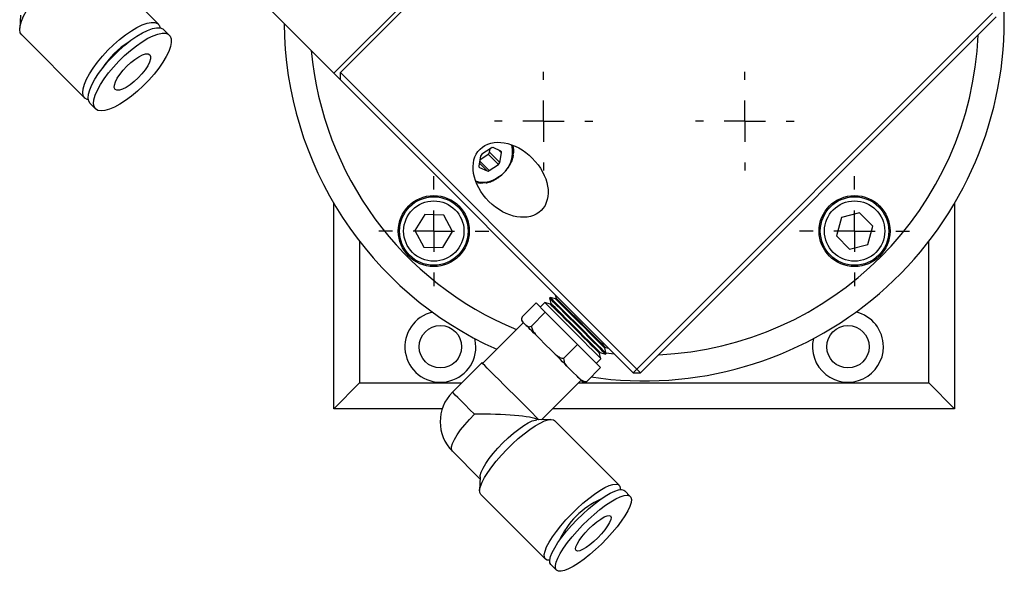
# Model space of a CAD drawing. Header units: inches. Extents: x 0.9 to 21.6, y 0.8 to 16.2.
# Tile 2 of 7: x 5.4 to 10.1, y 5.7 to 8.4. Entities that reach past the tile are written whole.
import ezdxf

# ---------------------------------------------------------------- set-up
doc = ezdxf.new("R2010")
doc.units = ezdxf.units.IN
doc.header["$MEASUREMENT"] = 0
doc.layers.add('SLD-0', color=7, linetype='Continuous')

# ---------------------------------------------------------------- blocks, each defined once
blk = doc.blocks.new('SW_CENTERMARKSYMBOL_4')
at = {"layer": 'SLD-0', "color": 0}
for p, q in [((0, 0.2), (0, 0.2654)), ((0, 0), (0, 0.1)), ((-0.2, 0), (-0.2654, 0)), ((0, 0), (-0.1, 0)), ((0, 0), (0, -0.1)), ((0, 0), (0.1, 0)), ((0.2, 0), (0.2654, 0)), ((0, -0.2), (0, -0.2654))]:
    blk.add_line(p, q, dxfattribs=at)
blk = doc.blocks.new('SW_CENTERMARKSYMBOL_6')
at = {"layer": 'SLD-0', "color": 0}
for p, q in [((0, 0.2), (0, 0.2378)), ((0, 0), (0, 0.1)), ((-0.2, 0), (-0.2378, 0)), ((0, 0), (-0.1, 0)), ((0, 0), (0, -0.1)), ((0, 0), (0.1, 0)), ((0.2, 0), (0.2378, 0)), ((0, -0.2), (0, -0.2378))]:
    blk.add_line(p, q, dxfattribs=at)
blk = doc.blocks.new('SW_CENTERMARKSYMBOL_7')
at = {"layer": 'SLD-0', "color": 0}
for p, q in [((0, 0.2), (0, 0.2654)), ((0, 0), (0, 0.1)), ((-0.2, 0), (-0.2654, 0)), ((0, 0), (-0.1, 0)), ((0, 0), (0, -0.1)), ((0, 0), (0.1, 0)), ((0.2, 0), (0.2654, 0)), ((0, -0.2), (0, -0.2654))]:
    blk.add_line(p, q, dxfattribs=at)
blk = doc.blocks.new('SW_CENTERMARKSYMBOL_9')
at = {"layer": 'SLD-0', "color": 0}
for p, q in [((0, 0.2), (0, 0.2378)), ((0, 0), (0, 0.1)), ((-0.2, 0), (-0.2378, 0)), ((0, 0), (-0.1, 0)), ((0, 0), (0, -0.1)), ((0, 0), (0.1, 0)), ((0.2, 0), (0.2378, 0)), ((0, -0.2), (0, -0.2378))]:
    blk.add_line(p, q, dxfattribs=at)

msp = doc.modelspace()

# ---------------------------------------------------------------- linework, layer by layer
at = {"color": 7, "linetype": 'Continuous', "lineweight": 25}
for p, q in [((6.8753, 8.0948), (8.6289, 9.8484)), ((6.9066, 8.0988), (8.6248, 9.8171)), ((6.8753, 8.0948), (5.8284, 9.1416)), ((6.0273, 8.3315), (5.7228, 8.636)), ((5.3609, 8.3748), (5.357, 8.312)), ((8.3392, 6.6662), (10.0574, 8.3845)), ((10.0751, 8.3668), (8.3568, 6.6486)), ((5.3664, 8.2797), (5.671, 7.9752)), ((6.0798, 8.279), (6.0536, 8.3052)), ((6.9066, 8.0635), (6.8753, 8.0948)), ((6.9066, 8.0635), (6.9066, 8.0988)), ((6.9066, 8.0988), (8.3392, 6.6662)), ((8.3215, 6.6486), (6.9066, 8.0635)), ((5.6972, 7.9489), (5.7235, 7.9226)), ((7.6347, 7.734), (7.5903, 7.704)), ((7.627, 7.7138), (7.63, 7.7308)), ((7.627, 7.7138), (7.6762, 7.6645)), ((7.681, 7.7191), (7.6448, 7.7357)), ((7.6728, 7.7228), (7.6845, 7.7111)), ((7.6762, 7.6645), (7.6845, 7.7111)), ((7.5837, 7.6944), (7.5755, 7.6478)), ((7.5778, 7.6607), (7.6151, 7.6233)), ((7.5795, 7.6706), (7.6252, 7.625)), ((7.5807, 7.6774), (7.6204, 7.7042)), ((7.6204, 7.7042), (7.6696, 7.655)), ((7.576, 7.6429), (7.579, 7.6399)), ((7.579, 7.6399), (7.6151, 7.6233)), ((7.6252, 7.625), (7.6696, 7.655)), ((6.8742, 6.4745), (6.8742, 7.4677)), ((9.8742, 7.4677), (9.8742, 6.4745)), ((7.3148, 7.4132), (7.2668, 7.3359)), ((7.4057, 7.4103), (7.3148, 7.4132)), ((7.4486, 7.3302), (7.4057, 7.4103)), ((9.3268, 7.3978), (9.3027, 7.3101)), ((9.4148, 7.4207), (9.3268, 7.3978)), ((9.4786, 7.356), (9.4148, 7.4207)), ((7.2668, 7.3359), (7.3098, 7.2558)), ((7.4007, 7.2529), (7.4486, 7.3302)), ((9.4545, 7.2683), (9.4786, 7.356)), ((6.9992, 7.2832), (6.9992, 6.5995)), ((9.3027, 7.3101), (9.3665, 7.2454)), ((9.7492, 6.5995), (9.7492, 7.2832)), ((7.3098, 7.2558), (7.4007, 7.2529)), ((9.3665, 7.2454), (9.4545, 7.2683)), ((7.9199, 7.0128), (7.9169, 7.0097)), ((7.9169, 7.0097), (7.9238, 6.9839)), ((7.9458, 7.0058), (7.9199, 7.0128)), ((7.9447, 7.0253), (7.9491, 7.0091)), ((7.9491, 7.0091), (7.9458, 7.0058)), ((7.7846, 6.9186), (7.8518, 6.9858)), ((7.8518, 6.9858), (7.8963, 6.9414)), ((7.8946, 6.9875), (7.8724, 6.9652)), ((7.9205, 6.9806), (7.8947, 6.9875)), ((7.9238, 6.9839), (7.9205, 6.9806)), ((7.829, 6.8741), (7.8963, 6.9414)), ((7.8963, 6.9414), (8.0523, 6.7854)), ((7.7906, 6.8911), (7.5935, 6.694)), ((7.7881, 6.8937), (7.7877, 6.8941)), ((7.7881, 6.8937), (7.7961, 6.8857)), ((7.7961, 6.8857), (7.8041, 6.8777)), ((7.8682, 6.8135), (7.8963, 6.7854)), ((7.8963, 6.7854), (7.9244, 6.7573)), ((7.985, 6.7181), (8.0523, 6.7854)), ((8.0523, 6.7854), (8.1638, 6.6738)), ((8.1838, 6.7678), (8.1871, 6.7711)), ((8.1907, 6.742), (8.1838, 6.7678)), ((8.1871, 6.7711), (8.2033, 6.7668)), ((8.1432, 6.6944), (8.1655, 6.7167)), ((8.1585, 6.7426), (8.1618, 6.7459)), ((8.1655, 6.7167), (8.1585, 6.7426)), ((8.1618, 6.7459), (8.1877, 6.7389)), ((8.1877, 6.7389), (8.1907, 6.742)), ((8.1899, 6.7451), (8.229, 6.741)), ((7.5902, 6.6973), (7.4477, 6.5548)), ((8.01, 6.6717), (8.0301, 6.6517)), ((8.0965, 6.6066), (8.1638, 6.6738)), ((8.3392, 6.6662), (8.3215, 6.6486)), ((8.3392, 6.6662), (8.3568, 6.6486)), ((7.8785, 6.4222), (8.069, 6.6127)), ((8.0301, 6.6517), (8.0501, 6.6316)), ((8.3215, 6.6486), (8.3568, 6.6486)), ((6.9992, 6.5995), (6.8742, 6.4745)), ((6.9992, 6.5995), (7.4924, 6.5995)), ((8.0558, 6.5995), (9.7492, 6.5995)), ((9.8742, 6.4745), (9.7492, 6.5995)), ((7.3985, 6.4745), (6.8742, 6.4745)), ((9.8742, 6.4745), (7.9308, 6.4745)), ((7.9225, 6.4237), (7.856, 6.4214)), ((8.253, 6.1058), (7.9408, 6.418)), ((7.4477, 6.2697), (7.5807, 6.1367)), ((7.5811, 6.1464), (7.5788, 6.08)), ((7.5844, 6.0617), (7.8967, 5.7494)), ((8.3069, 6.0519), (8.2799, 6.0789)), ((7.9236, 5.7225), (7.9505, 5.6956))]:
    msp.add_line(p, q, dxfattribs=at)
at = {"color": 7, "linetype": 'Continuous', "lineweight": 25, "flags": 128}
for points in [[(5.3664, 8.2797), (5.3595, 8.2908), (5.3568, 8.3059), (5.3586, 8.3245), (5.3648, 8.3462), (5.3751, 8.3706), (5.3895, 8.397), (5.4074, 8.4248), (5.4286, 8.4534), (5.4525, 8.4821), (5.4786, 8.5103), (5.5062, 8.5372), (5.5347, 8.5622), (5.5634, 8.5848), (5.5917, 8.6045), (5.6189, 8.6206), (5.6443, 8.633), (5.6675, 8.6413), (5.6877, 8.6453), (5.7046, 8.6449), (5.7177, 8.6401), (5.7228, 8.636)], [(5.671, 7.9752), (5.664, 7.9863), (5.6614, 8.0013), (5.6632, 8.0199), (5.6693, 8.0417), (5.6797, 8.066), (5.694, 8.0924), (5.712, 8.1203), (5.7331, 8.1489), (5.757, 8.1776), (5.7831, 8.2057), (5.8107, 8.2326), (5.8392, 8.2577), (5.868, 8.2803), (5.8963, 8.2999), (5.9234, 8.3161), (5.9489, 8.3285), (5.972, 8.3368), (5.9922, 8.3407), (6.0091, 8.3403), (6.0222, 8.3355), (6.0313, 8.3264), (6.036, 8.3139)], [(5.6972, 7.9489), (5.6903, 7.96), (5.6876, 7.9751), (5.6894, 7.9937), (5.6956, 8.0154), (5.7059, 8.0398), (5.7203, 8.0662), (5.7382, 8.094), (5.7594, 8.1226), (5.7833, 8.1513), (5.8094, 8.1795), (5.837, 8.2064), (5.8655, 8.2314), (5.8942, 8.254), (5.9225, 8.2736), (5.9497, 8.2898), (5.9751, 8.3022), (5.9983, 8.3105), (6.0185, 8.3145), (6.0354, 8.3141), (6.0485, 8.3093), (6.0536, 8.3052)], [(5.7235, 7.9226), (5.7165, 7.9338), (5.7139, 7.9488), (5.7157, 7.9674), (5.7218, 7.9892), (5.7322, 8.0135), (5.7465, 8.0399), (5.7645, 8.0678), (5.7857, 8.0964), (5.8096, 8.1251), (5.8356, 8.1532), (5.8632, 8.1801), (5.8917, 8.2052), (5.9205, 8.2278), (5.9488, 8.2474), (5.976, 8.2636), (6.0014, 8.276), (6.0245, 8.2842), (6.0447, 8.2882), (6.0616, 8.2878), (6.0748, 8.283), (6.0838, 8.2739), (6.0886, 8.2608), (6.089, 8.2439), (6.0851, 8.2237), (6.0768, 8.2006), (6.0644, 8.1751), (6.0482, 8.1479), (6.0286, 8.1196), (6.006, 8.0909), (5.9809, 8.0624), (5.954, 8.0348), (5.9259, 8.0087), (5.8972, 7.9848), (5.8686, 7.9636), (5.8408, 7.9457), (5.8144, 7.9314), (5.79, 7.921), (5.7683, 7.9149), (5.7497, 7.9131), (5.7346, 7.9157), (5.7235, 7.9226)], [(5.8181, 8.0173), (5.814, 8.0256), (5.8143, 8.0376), (5.819, 8.0528), (5.8279, 8.0705), (5.8404, 8.0896), (5.856, 8.1093), (5.8739, 8.1286), (5.8932, 8.1465), (5.9129, 8.1621), (5.932, 8.1746), (5.9496, 8.1834), (5.9648, 8.1881), (5.9769, 8.1884), (5.9852, 8.1843), (5.9892, 8.1761), (5.9889, 8.164), (5.9843, 8.1488), (5.9754, 8.1312), (5.9629, 8.112), (5.9473, 8.0923), (5.9294, 8.073), (5.9101, 8.0552), (5.8904, 8.0396), (5.8713, 8.027), (5.8537, 8.0182), (5.8385, 8.0135), (5.8264, 8.0132), (5.8181, 8.0173)], [(5.6885, 7.9665), (5.6821, 7.9682), (5.671, 7.9752)], [(8.1832, 6.7434), (8.1749, 6.7517), (8.1627, 6.7639), (8.147, 6.7797), (8.1281, 6.7985), (8.1069, 6.8197), (8.0839, 6.8427), (8.0599, 6.8667), (8.0356, 6.891), (8.0119, 6.9147), (7.9895, 6.9372), (7.9691, 6.9576), (7.9513, 6.9753), (7.9368, 6.9898), (7.9261, 7.0006), (7.9193, 7.0073), (7.9169, 7.0097), (7.9169, 7.0097)], [(8.1862, 6.7464), (8.178, 6.7547), (8.1657, 6.7669), (8.15, 6.7827), (8.1312, 6.8015), (8.1099, 6.8227), (8.0869, 6.8457), (8.0629, 6.8698), (8.0386, 6.894), (8.0149, 6.9178), (7.9925, 6.9402), (7.9721, 6.9606), (7.9544, 6.9783), (7.9399, 6.9928), (7.9291, 7.0036), (7.9224, 7.0103), (7.9199, 7.0128), (7.9199, 7.0128)], [(8.1798, 6.7718), (8.172, 6.7796), (8.1603, 6.7913), (8.1452, 6.8065), (8.1271, 6.8245), (8.1068, 6.8448), (8.085, 6.8667), (8.0624, 6.8892), (8.0399, 6.9117), (8.0184, 6.9333), (7.9985, 6.9532), (7.981, 6.9707), (7.9665, 6.9851), (7.9556, 6.996), (7.9486, 7.003), (7.9458, 7.0058), (7.9458, 7.0058)], [(8.1831, 6.7751), (8.1753, 6.7829), (8.1636, 6.7946), (8.1484, 6.8097), (8.1304, 6.8278), (8.1101, 6.8481), (8.0882, 6.8699), (8.0657, 6.8925), (8.0432, 6.915), (8.0216, 6.9365), (8.0017, 6.9564), (7.9842, 6.9739), (7.9698, 6.9884), (7.9589, 6.9993), (7.9519, 7.0063), (7.9491, 7.0091), (7.9491, 7.0091)], [(8.161, 6.7212), (8.1527, 6.7295), (8.1405, 6.7417), (8.1247, 6.7574), (8.1059, 6.7762), (8.0847, 6.7975), (8.0617, 6.8205), (8.0377, 6.8445), (8.0134, 6.8688), (7.9897, 6.8925), (7.9672, 6.9149), (7.9468, 6.9353), (7.9291, 6.9531), (7.9146, 6.9676), (7.9038, 6.9783), (7.8971, 6.9851), (7.8947, 6.9875), (7.8946, 6.9875)], [(8.1546, 6.7465), (8.1468, 6.7544), (8.1351, 6.7661), (8.1199, 6.7812), (8.1018, 6.7993), (8.0815, 6.8196), (8.0597, 6.8414), (8.0371, 6.864), (8.0147, 6.8864), (7.9931, 6.908), (7.9732, 6.9279), (7.9557, 6.9454), (7.9412, 6.9599), (7.9303, 6.9708), (7.9234, 6.9778), (7.9206, 6.9805), (7.9205, 6.9806)], [(8.1579, 6.7498), (8.15, 6.7576), (8.1383, 6.7693), (8.1232, 6.7845), (8.1051, 6.8025), (8.0848, 6.8229), (8.063, 6.8447), (8.0404, 6.8672), (8.018, 6.8897), (7.9964, 6.9113), (7.9765, 6.9312), (7.959, 6.9487), (7.9445, 6.9632), (7.9336, 6.9741), (7.9266, 6.981), (7.9239, 6.9838), (7.9238, 6.9839)], [(7.8682, 6.8135), (7.8582, 6.8235), (7.8487, 6.833), (7.8396, 6.8421), (7.8312, 6.8505), (7.8234, 6.8584), (7.8162, 6.8655), (7.8098, 6.872), (7.8041, 6.8777)], [(7.5612, 6.7745), (7.5581, 6.807), (7.5567, 6.8135)], [(8.01, 6.6717), (8.0004, 6.6813), (7.9903, 6.6914), (7.9799, 6.7018), (7.9692, 6.7126), (7.9582, 6.7236), (7.947, 6.7347), (7.9357, 6.746), (7.9244, 6.7573)], [(8.1838, 6.7678), (8.1835, 6.7681), (8.1798, 6.7718)], [(8.1871, 6.7711), (8.1868, 6.7714), (8.1831, 6.7751)], [(8.1585, 6.7426), (8.1582, 6.7429), (8.1546, 6.7465)], [(8.1618, 6.7459), (8.1615, 6.7461), (8.1579, 6.7498)], [(8.1655, 6.7167), (8.165, 6.7171), (8.161, 6.7212)], [(8.1877, 6.7389), (8.1873, 6.7393), (8.1832, 6.7434)], [(8.1907, 6.742), (8.1903, 6.7424), (8.1862, 6.7464)], [(7.8658, 6.4217), (7.8621, 6.4254), (7.8498, 6.4377), (7.8339, 6.4536), (7.8149, 6.4726), (7.7935, 6.4941), (7.7702, 6.5174), (7.7457, 6.5418), (7.7209, 6.5667), (7.6964, 6.5912), (7.673, 6.6145), (7.6514, 6.6361), (7.6323, 6.6552), (7.6163, 6.6712), (7.6038, 6.6837), (7.5952, 6.6923), (7.5908, 6.6967), (7.5902, 6.6973)], [(8.072, 6.6097), (8.072, 6.6097), (8.0715, 6.6102), (8.0701, 6.6116), (8.0678, 6.6139), (8.0647, 6.6171), (8.0606, 6.6211), (8.0558, 6.6259), (8.0501, 6.6316)], [(7.5538, 6.4486), (7.5305, 6.472), (7.5089, 6.4936), (7.4898, 6.5127), (7.4738, 6.5287), (7.4613, 6.5412), (7.4527, 6.5498), (7.4483, 6.5542), (7.4477, 6.5548)], [(7.4477, 6.2697), (7.4435, 6.2782), (7.4438, 6.2908), (7.4486, 6.307), (7.4576, 6.3264), (7.4707, 6.3485), (7.4874, 6.3725), (7.5073, 6.3977), (7.5296, 6.4233), (7.5538, 6.4486)], [(7.5844, 6.0617), (7.5796, 6.0707), (7.579, 6.0837), (7.5828, 6.1004), (7.5907, 6.1203), (7.6027, 6.143), (7.6184, 6.168), (7.6376, 6.1947), (7.6596, 6.2224), (7.6841, 6.2506), (7.7104, 6.2785), (7.7379, 6.3054), (7.766, 6.3309), (7.794, 6.3542), (7.8213, 6.3749), (7.8472, 6.3923), (7.8711, 6.4062), (7.8925, 6.4162), (7.9109, 6.4221), (7.9257, 6.4237), (7.9368, 6.421), (7.9408, 6.418)], [(7.5811, 6.1464), (7.5818, 6.1528), (7.5865, 6.1691), (7.5956, 6.1885), (7.6087, 6.2105), (7.6254, 6.2345), (7.6452, 6.2597), (7.6676, 6.2854), (7.6918, 6.3107), (7.7171, 6.3349), (7.7427, 6.3572), (7.7679, 6.3771), (7.7919, 6.3938), (7.814, 6.4069), (7.8334, 6.4159), (7.8497, 6.4207), (7.856, 6.4214)], [(7.8967, 5.7494), (7.8918, 5.7585), (7.8913, 5.7715), (7.895, 5.7881), (7.903, 5.808), (7.915, 5.8308), (7.9307, 5.8558), (7.9498, 5.8824), (7.9718, 5.9102), (7.9963, 5.9383), (8.0226, 5.9662), (8.0501, 5.9932), (8.0782, 6.0187), (8.1063, 6.042), (8.1335, 6.0626), (8.1595, 6.0801), (8.1834, 6.094), (8.2048, 6.104), (8.2231, 6.1099), (8.238, 6.1115), (8.249, 6.1087), (8.256, 6.1018), (8.2587, 6.0907), (8.2585, 6.0843)], [(7.9236, 5.7225), (7.9187, 5.7316), (7.9182, 5.7445), (7.9219, 5.7612), (7.9299, 5.7811), (7.9419, 5.8038), (7.9576, 5.8288), (7.9767, 5.8555), (7.9988, 5.8833), (8.0232, 5.9114), (8.0495, 5.9393), (8.077, 5.9663), (8.1051, 5.9917), (8.1332, 6.0151), (8.1605, 6.0357), (8.1864, 6.0532), (8.2103, 6.0671), (8.2317, 6.0771), (8.25, 6.0829), (8.2649, 6.0845), (8.2759, 6.0818), (8.2799, 6.0789)], [(7.9505, 5.6956), (7.9457, 5.7046), (7.9451, 5.7176), (7.9488, 5.7343), (7.9568, 5.7542), (7.9688, 5.7769), (7.9845, 5.8019), (8.0036, 5.8286), (8.0257, 5.8563), (8.0501, 5.8845), (8.0764, 5.9124), (8.104, 5.9394), (8.1321, 5.9648), (8.1601, 5.9881), (8.1874, 6.0088), (8.2133, 6.0263), (8.2372, 6.0402), (8.2586, 6.0502), (8.2769, 6.056), (8.2918, 6.0576), (8.3029, 6.0549), (8.3098, 6.0479), (8.3125, 6.0369), (8.3109, 6.022), (8.3051, 6.0037), (8.2951, 5.9823), (8.2812, 5.9584), (8.2637, 5.9325), (8.2431, 5.9052), (8.2197, 5.8772), (8.1943, 5.849), (8.1673, 5.8215), (8.1394, 5.7952), (8.1112, 5.7708), (8.0835, 5.7487), (8.0568, 5.7296), (8.0318, 5.7139), (8.0091, 5.7019), (7.9892, 5.6939), (7.9725, 5.6902), (7.9595, 5.6908), (7.9505, 5.6956)], [(8.0452, 5.7903), (8.0425, 5.7971), (8.0442, 5.8078), (8.0501, 5.8218), (8.06, 5.8384), (8.0732, 5.8567), (8.0893, 5.876), (8.1074, 5.8951), (8.1265, 5.9131), (8.1457, 5.9292), (8.1641, 5.9425), (8.1807, 5.9524), (8.1947, 5.9583), (8.2054, 5.9599), (8.2122, 5.9573), (8.2149, 5.9505), (8.2132, 5.9398), (8.2073, 5.9258), (8.1974, 5.9092), (8.1841, 5.8908), (8.168, 5.8716), (8.15, 5.8525), (8.1309, 5.8344), (8.1116, 5.8183), (8.0933, 5.805), (8.0767, 5.7952), (8.0627, 5.7893), (8.052, 5.7876), (8.0452, 5.7903)], [(7.9181, 5.744), (7.9057, 5.7446), (7.8967, 5.7494)]]:
    msp.add_lwpolyline(points, dxfattribs=at)
at = {"color": 7, "linetype": 'Continuous', "lineweight": 25}
for centre, radius in [((7.3577, 7.333), 0.1715), ((7.3577, 7.333), 0.1654), ((7.3577, 7.333), 0.1457), ((9.3906, 7.333), 0.1715), ((9.3906, 7.333), 0.1654), ((9.3906, 7.333), 0.1457), ((7.3897, 6.7745), 0.1025), ((9.3587, 6.7745), 0.1025)]:
    msp.add_circle(centre, radius, dxfattribs=at)
for centre, radius, start, end in [((8.3742, 8.3495), 1.74, 0, 8.6401), ((8.3742, 8.3495), 1.74, 180.4504, 245.8268), ((8.3742, 8.3495), 1.74, 261.5456, 0), ((8.3742, 8.3495), 1.615, 272.4891, 357.5109), ((6.1032, 7.8993), 0.4106, 122.0499, 147.95), ((8.3742, 8.3495), 1.615, 185.1569, 247.5235), ((7.612, 7.717), 0.0153, 303.1931, 347.7708), ((7.6413, 7.7256), 0.0106, 70.7492, 128.085), ((7.6021, 7.714), 0.1369, 298.6577, 15.1069), ((7.6778, 7.7129), 0.00689, 344.9773, 62.6224), ((7.6368, 7.7234), 0.1075, 349.4976, 12.5422), ((7.5987, 7.6912), 0.0153, 123.1929, 167.7711), ((7.6612, 7.6678), 0.0153, 303.1933, 347.7706), ((7.5821, 7.646), 0.00689, 164.9792, 242.6206), ((7.6186, 7.6334), 0.0106, 250.7488, 308.085), ((7.5963, 7.6858), 0.1165, 251.756, 307.8396), ((7.586, 7.6682), 0.1032, 256.9756, 280.7515), ((7.3897, 6.7745), 0.1715, 102.8395, 0), ((9.3587, 6.7745), 0.1715, 0, 77.1605), ((7.8091, 6.9155), 0.0303, 217.7704, 225), ((9.3587, 6.7745), 0.1715, 166.8568, 0), ((8.0934, 6.6312), 0.0303, 225, 232.225), ((7.5902, 6.4123), 0.2016, 135, 225), ((8.3281, 5.6744), 0.3992, 114.2099, 155.7901)]:
    msp.add_arc(centre, radius, start, end, dxfattribs=at)
msp.add_ellipse((7.7289, 7.5806), major_axis=(-0.148, 0.148), ratio=0.707107, dxfattribs=at)
msp.add_ellipse((7.5902, 6.4123), major_axis=(0.2827, 0), ratio=0.129726, start_param=0.258865, end_param=1.699802, dxfattribs=at)
for points, knots in [([(7.6683, 7.5906), (7.6722, 7.5934), (7.6833, 7.6012), (7.7001, 7.6169), (7.7173, 7.6378), (7.7309, 7.6605), (7.7399, 7.6819), (7.7424, 7.6952), (7.7433, 7.7007)], [0, 0, 0, 0, 0.101471, 0.292465, 0.483761, 0.675286, 0.867153, 1, 1, 1, 1]), ([(7.6083, 7.5659), (7.6099, 7.5661), (7.6193, 7.5671), (7.6369, 7.5733), (7.6553, 7.5822), (7.6655, 7.5888), (7.6683, 7.5906)], [0, 0, 0, 0, 0.0811137, 0.4667058, 0.8537622, 1, 1, 1, 1]), ([(7.7846, 6.9186), (7.7825, 6.9147), (7.7818, 6.9116), (7.7812, 6.9064), (7.7815, 6.9043), (7.7833, 6.8988), (7.7856, 6.8961), (7.7881, 6.8937)], [0, 0, 0, 0, 0.25, 0.25, 0.5, 0.5, 1, 1, 1, 1]), ([(7.8041, 6.8777), (7.8065, 6.8752), (7.8092, 6.8729), (7.8148, 6.8711), (7.8169, 6.8708), (7.8221, 6.8713), (7.8251, 6.8721), (7.829, 6.8741)], [0, 0, 0, 0, 0.5, 0.5, 0.75, 0.75, 1, 1, 1, 1]), ([(7.829, 6.8741), (7.8294, 6.8678), (7.8315, 6.8619), (7.8368, 6.8508), (7.8401, 6.8457), (7.851, 6.8311), (7.8596, 6.8222), (7.8682, 6.8135)], [0, 0, 0, 0, 0.25, 0.25, 0.5, 0.5, 1, 1, 1, 1]), ([(7.9244, 6.7573), (7.933, 6.7487), (7.9419, 6.7402), (7.9567, 6.7292), (7.9618, 6.7259), (7.9729, 6.7206), (7.9787, 6.7185), (7.985, 6.7181)], [0, 0, 0, 0, 0.5, 0.5, 0.75, 0.75, 1, 1, 1, 1]), ([(7.985, 6.7181), (7.9844, 6.7128), (7.9854, 6.708), (7.9884, 6.6993), (7.9905, 6.6954), (7.9978, 6.6843), (8.0038, 6.6779), (8.01, 6.6717)], [0, 0, 0, 0, 0.25, 0.25, 0.5, 0.5, 1, 1, 1, 1]), ([(8.0501, 6.6316), (8.0563, 6.6254), (8.0627, 6.6194), (8.0738, 6.6121), (8.0777, 6.61), (8.0865, 6.6069), (8.0912, 6.606), (8.0965, 6.6066)], [0, 0, 0, 0, 0.5, 0.5, 0.75, 0.75, 1, 1, 1, 1]), ([(8.0965, 6.6066), (8.0937, 6.6055), (8.0844, 6.6018), (8.0787, 6.6042), (8.0756, 6.6068), (8.075, 6.6074)], [0, 0, 0, 0, 0.2582475, 0.8509374, 1, 1, 1, 1])]:
    msp.add_open_spline(points, degree=3, knots=knots, dxfattribs=at)

# ---------------------------------------------------------------- block references
at = {"layer": 'SLD-0', "color": 7}
for name, p in [('SW_CENTERMARKSYMBOL_9', (7.888, 7.8634)), ('SW_CENTERMARKSYMBOL_6', (8.8603, 7.8634)), ('SW_CENTERMARKSYMBOL_4', (7.3577, 7.333)), ('SW_CENTERMARKSYMBOL_7', (9.3906, 7.333))]:
    msp.add_blockref(name, p, dxfattribs=at)

doc.saveas('drawing.dxf')
